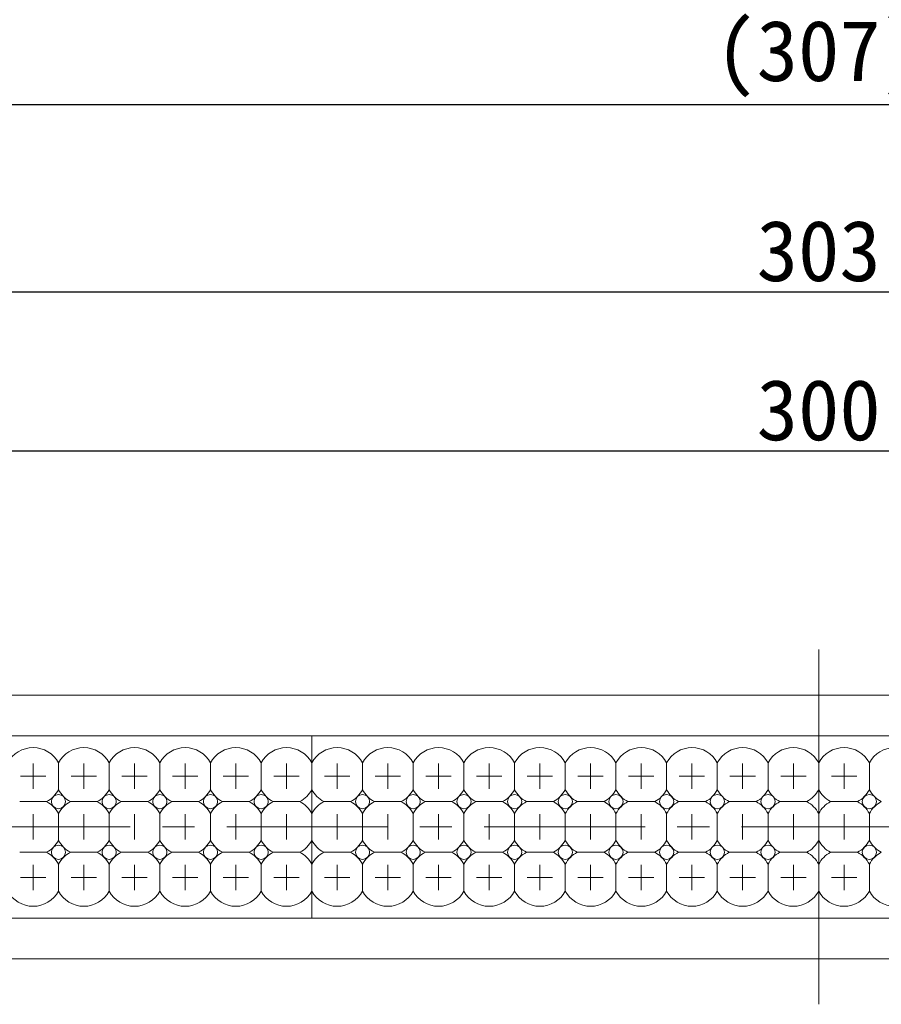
# Model space of a CAD drawing. Header units: millimetres. Extents: x -201 to 202, y 143 to 428.
# Tile 4 of 14: x -70 to -27, y 283 to 332. Entities that reach past the tile are written whole.
import ezdxf

# ---------------------------------------------------------------- set-up
doc = ezdxf.new("R2010")
doc.units = ezdxf.units.MM
doc.header["$LTSCALE"] = 0.25
doc.linetypes.add('CENTER', pattern=[50.8, 31.75, -6.35, 6.35, -6.35])
for name, color, linetype, lineweight in [('BASE', 7, 'Continuous', 20), ('CENTER', 1, 'CENTER', 9), ('DIMENSION', 6, 'Continuous', 9), ('LED LENS', 7, 'Continuous', 20)]:
    doc.layers.add(name, color=color, linetype=linetype, lineweight=lineweight)
doc.styles.add('VS Standard', font='msgothic.ttc', dxfattribs={"height": 3})
doc.dimstyles.new('VS Standard x0.5', dxfattribs={"dimtxt": 3, "dimasz": 3, "dimexe": 0.5, "dimexo": 0.8, "dimgap": 0.5, "dimtad": 3, "dimlfac": 2, "dimrnd": 0.0001, "dimzin": 9, "dimdsep": 46, "dimtxsty": 'VS Standard', "dimcen": 0, "dimaunit": 1, "dimadec": 0, "dimazin": 2, "dimtfac": 1, "dimtmove": 0, "dimatfit": 3, "dimfxl": 1, "dimtolj": 1, "dimtzin": 0, "dimarcsym": 0})

# ---------------------------------------------------------------- blocks, each defined once
blk = doc.blocks.new('*D154')
at = {"layer": 'Defpoints', "color": 0}
for p in [(44.65, 310.395), (-105.35, 298.343), (44.65, 298.343)]:
    blk.add_point(p, dxfattribs=at)
at = {"layer": 'DIMENSION', "color": 0, "lineweight": -2}
for p, q in [((-105.35, 299.143), (-105.35, 310.895)), ((44.65, 299.143), (44.65, 310.895)), ((-102.35, 310.395), (41.65, 310.395))]:
    blk.add_line(p, q, dxfattribs=at)
at = {"layer": 'DIMENSION', "color": 0}
for points in [[(-102.35, 310.895), (-102.35, 309.895), (-105.35, 310.395)], [(41.65, 309.895), (41.65, 310.895), (44.65, 310.395)]]:
    blk.add_solid(points, dxfattribs=at)
at = {"layer": 'DIMENSION', "color": 0, "insert": (-30.35, 312.396), "char_height": 3, "attachment_point": 5, "style": 'VS Standard'}
blk.add_mtext('\\A1;300', dxfattribs=at)
blk = doc.blocks.new('*D155')
at = {"layer": 'Defpoints', "color": 0}
for p in [(45.4, 318.248), (-106.1, 298.343), (45.4, 298.343)]:
    blk.add_point(p, dxfattribs=at)
at = {"layer": 'DIMENSION', "color": 0, "lineweight": -2}
for p, q in [((-106.1, 299.143), (-106.1, 318.748)), ((45.4, 299.143), (45.4, 318.748)), ((-103.1, 318.248), (42.4, 318.248))]:
    blk.add_line(p, q, dxfattribs=at)
at = {"layer": 'DIMENSION', "color": 0}
for points in [[(-103.1, 318.748), (-103.1, 317.748), (-106.1, 318.248)], [(42.4, 317.748), (42.4, 318.748), (45.4, 318.248)]]:
    blk.add_solid(points, dxfattribs=at)
at = {"layer": 'DIMENSION', "color": 0, "insert": (-30.35, 320.248), "char_height": 3, "attachment_point": 5, "style": 'VS Standard'}
blk.add_mtext('\\A1;303', dxfattribs=at)
blk = doc.blocks.new('*D156')
at = {"layer": 'Defpoints', "color": 0}
for p in [(46.4, 327.491), (-107.1, 294.714), (46.4, 294.593)]:
    blk.add_point(p, dxfattribs=at)
at = {"layer": 'DIMENSION', "color": 0, "lineweight": -2}
for p, q in [((-107.1, 295.514), (-107.1, 327.991)), ((46.4, 295.393), (46.4, 327.991)), ((-104.1, 327.491), (43.4, 327.491))]:
    blk.add_line(p, q, dxfattribs=at)
at = {"layer": 'DIMENSION', "color": 0}
for points in [[(-104.1, 327.991), (-104.1, 326.991), (-107.1, 327.491)], [(43.4, 326.991), (43.4, 327.991), (46.4, 327.491)]]:
    blk.add_solid(points, dxfattribs=at)
at = {"layer": 'DIMENSION', "color": 0, "insert": (-30.35, 329.742), "char_height": 3, "attachment_point": 5, "style": 'VS Standard'}
blk.add_mtext('\\A1;\\A1;(307)', dxfattribs=at)

msp = doc.modelspace()

# ---------------------------------------------------------------- linework, layer by layer
at = {"layer": 'BASE'}
for p, q in [((-105.3496, 298.3434), (44.6504, 298.3434)), ((44.6504, 285.3434), (-105.3496, 285.3434))]:
    msp.add_line(p, q, dxfattribs=at)
at = {"layer": 'CENTER'}
for p, q in [((-30.3496, 300.5934), (-30.3496, 283.0934)), ((-110.3496, 291.8434), (49.6504, 291.8434))]:
    msp.add_line(p, q, dxfattribs=at)
at = {"layer": 'CENTER', "ltscale": 0.3}
for p, q in [((-69.0996, 294.9684), (-69.0996, 293.7184)), ((-66.5996, 294.9684), (-66.5996, 293.7184)), ((-64.0996, 294.9684), (-64.0996, 293.7184)), ((-61.5996, 294.9684), (-61.5996, 293.7184)), ((-59.0996, 294.9684), (-59.0996, 293.7184)), ((-56.5996, 294.9684), (-56.5996, 293.7184)), ((-54.0996, 294.9684), (-54.0996, 293.7184)), ((-51.5996, 294.9684), (-51.5996, 293.7184)), ((-49.0996, 294.9684), (-49.0996, 293.7184)), ((-46.5996, 294.9684), (-46.5996, 293.7184)), ((-44.0996, 294.9684), (-44.0996, 293.7184)), ((-41.5996, 294.9684), (-41.5996, 293.7184)), ((-39.0996, 294.9684), (-39.0996, 293.7184)), ((-36.5996, 294.9684), (-36.5996, 293.7184)), ((-34.0996, 294.9684), (-34.0996, 293.7184)), ((-31.5996, 294.9684), (-31.5996, 293.7184)), ((-29.0996, 294.9684), (-29.0996, 293.7184)), ((-69.7246, 294.3434), (-68.4746, 294.3434)), ((-67.2246, 294.3434), (-65.9746, 294.3434)), ((-64.7246, 294.3434), (-63.4746, 294.3434)), ((-62.2246, 294.3434), (-60.9746, 294.3434)), ((-59.7246, 294.3434), (-58.4746, 294.3434)), ((-57.2246, 294.3434), (-55.9746, 294.3434)), ((-54.7246, 294.3434), (-53.4746, 294.3434)), ((-52.2246, 294.3434), (-50.9746, 294.3434)), ((-49.7246, 294.3434), (-48.4746, 294.3434)), ((-47.2246, 294.3434), (-45.9746, 294.3434)), ((-44.7246, 294.3434), (-43.4746, 294.3434)), ((-42.2246, 294.3434), (-40.9746, 294.3434)), ((-39.7246, 294.3434), (-38.4746, 294.3434)), ((-37.2246, 294.3434), (-35.9746, 294.3434)), ((-34.7246, 294.3434), (-33.4746, 294.3434)), ((-32.2246, 294.3434), (-30.9746, 294.3434)), ((-29.7246, 294.3434), (-28.4746, 294.3434)), ((-69.0996, 292.4684), (-69.0996, 291.2184)), ((-66.5996, 292.4684), (-66.5996, 291.2184)), ((-64.0996, 292.4684), (-64.0996, 291.2184)), ((-61.5996, 292.4684), (-61.5996, 291.2184)), ((-59.0996, 292.4684), (-59.0996, 291.2184)), ((-56.5996, 292.4684), (-56.5996, 291.2184)), ((-54.0996, 292.4684), (-54.0996, 291.2184)), ((-51.5996, 292.4684), (-51.5996, 291.2184)), ((-49.0996, 292.4684), (-49.0996, 291.2184)), ((-46.5996, 292.4684), (-46.5996, 291.2184)), ((-44.0996, 292.4684), (-44.0996, 291.2184)), ((-41.5996, 292.4684), (-41.5996, 291.2184)), ((-39.0996, 292.4684), (-39.0996, 291.2184)), ((-36.5996, 292.4684), (-36.5996, 291.2184)), ((-34.0996, 292.4684), (-34.0996, 291.2184)), ((-31.5996, 292.4684), (-31.5996, 291.2184)), ((-29.0996, 292.4684), (-29.0996, 291.2184)), ((-69.0996, 289.9684), (-69.0996, 288.7184)), ((-66.5996, 289.9684), (-66.5996, 288.7184)), ((-64.0996, 289.9684), (-64.0996, 288.7184)), ((-61.5996, 289.9684), (-61.5996, 288.7184)), ((-59.0996, 289.9684), (-59.0996, 288.7184)), ((-56.5996, 289.9684), (-56.5996, 288.7184)), ((-54.0996, 289.9684), (-54.0996, 288.7184)), ((-51.5996, 289.9684), (-51.5996, 288.7184)), ((-49.0996, 289.9684), (-49.0996, 288.7184)), ((-46.5996, 289.9684), (-46.5996, 288.7184)), ((-44.0996, 289.9684), (-44.0996, 288.7184)), ((-41.5996, 289.9684), (-41.5996, 288.7184)), ((-39.0996, 289.9684), (-39.0996, 288.7184)), ((-36.5996, 289.9684), (-36.5996, 288.7184)), ((-34.0996, 289.9684), (-34.0996, 288.7184)), ((-31.5996, 289.9684), (-31.5996, 288.7184)), ((-29.0996, 289.9684), (-29.0996, 288.7184)), ((-69.7246, 289.3434), (-68.4746, 289.3434)), ((-67.2246, 289.3434), (-65.9746, 289.3434)), ((-64.7246, 289.3434), (-63.4746, 289.3434)), ((-62.2246, 289.3434), (-60.9746, 289.3434)), ((-59.7246, 289.3434), (-58.4746, 289.3434)), ((-57.2246, 289.3434), (-55.9746, 289.3434)), ((-54.7246, 289.3434), (-53.4746, 289.3434)), ((-52.2246, 289.3434), (-50.9746, 289.3434)), ((-49.7246, 289.3434), (-48.4746, 289.3434)), ((-47.2246, 289.3434), (-45.9746, 289.3434)), ((-44.7246, 289.3434), (-43.4746, 289.3434)), ((-42.2246, 289.3434), (-40.9746, 289.3434)), ((-39.7246, 289.3434), (-38.4746, 289.3434)), ((-37.2246, 289.3434), (-35.9746, 289.3434)), ((-34.7246, 289.3434), (-33.4746, 289.3434)), ((-32.2246, 289.3434), (-30.9746, 289.3434)), ((-29.7246, 289.3434), (-28.4746, 289.3434))]:
    msp.add_line(p, q, dxfattribs=at)
at = {"layer": 'LED LENS'}
for p, q in [((-55.3496, 296.3434), (-80.3496, 296.3434)), ((-55.3496, 295.0049), (-55.3496, 296.3434)), ((-30.3496, 296.3434), (-55.3496, 296.3434)), ((-55.3496, 296.3434), (-55.3496, 295.0049)), ((-30.3496, 295.0049), (-30.3496, 296.3434)), ((-5.3496, 296.3434), (-30.3496, 296.3434)), ((-30.3496, 296.3434), (-30.3496, 295.0049)), ((-67.8496, 295.0049), (-67.8496, 294.3434)), ((-65.3496, 295.0049), (-65.3496, 294.3434)), ((-62.8496, 295.0049), (-62.8496, 294.3434)), ((-60.3496, 295.0049), (-60.3496, 294.3434)), ((-57.8496, 295.0049), (-57.8496, 294.3434)), ((-55.3496, 295.0049), (-55.3496, 294.3434)), ((-55.3496, 293.682), (-55.3496, 295.0049)), ((-52.8496, 295.0049), (-52.8496, 294.3434)), ((-50.3496, 295.0049), (-50.3496, 294.3434)), ((-47.8496, 295.0049), (-47.8496, 294.3434)), ((-45.3496, 295.0049), (-45.3496, 294.3434)), ((-42.8496, 295.0049), (-42.8496, 294.3434)), ((-40.3496, 295.0049), (-40.3496, 294.3434)), ((-37.8496, 295.0049), (-37.8496, 294.3434)), ((-35.3496, 295.0049), (-35.3496, 294.3434)), ((-32.8496, 295.0049), (-32.8496, 294.3434)), ((-30.3496, 295.0049), (-30.3496, 294.3434)), ((-30.3496, 293.682), (-30.3496, 295.0049)), ((-27.8496, 295.0049), (-27.8496, 294.3434)), ((-67.8496, 294.3434), (-67.8496, 293.682)), ((-65.3496, 294.3434), (-65.3496, 293.682)), ((-62.8496, 294.3434), (-62.8496, 293.682)), ((-60.3496, 294.3434), (-60.3496, 293.682)), ((-57.8496, 294.3434), (-57.8496, 293.682)), ((-55.3496, 294.3434), (-55.3496, 293.682)), ((-52.8496, 294.3434), (-52.8496, 293.682)), ((-50.3496, 294.3434), (-50.3496, 293.682)), ((-47.8496, 294.3434), (-47.8496, 293.682)), ((-45.3496, 294.3434), (-45.3496, 293.682)), ((-42.8496, 294.3434), (-42.8496, 293.682)), ((-40.3496, 294.3434), (-40.3496, 293.682)), ((-37.8496, 294.3434), (-37.8496, 293.682)), ((-35.3496, 294.3434), (-35.3496, 293.682)), ((-32.8496, 294.3434), (-32.8496, 293.682)), ((-30.3496, 294.3434), (-30.3496, 293.682)), ((-27.8496, 294.3434), (-27.8496, 293.682)), ((-55.3496, 292.5049), (-55.3496, 293.682)), ((-55.3496, 293.682), (-55.3496, 292.5049)), ((-30.3496, 292.5049), (-30.3496, 293.682)), ((-30.3496, 293.682), (-30.3496, 292.5049)), ((-69.761, 293.0934), (-68.4381, 293.0934)), ((-67.261, 293.0934), (-65.9381, 293.0934)), ((-64.761, 293.0934), (-63.4381, 293.0934)), ((-62.261, 293.0934), (-60.9381, 293.0934)), ((-59.761, 293.0934), (-58.4381, 293.0934)), ((-57.261, 293.0934), (-55.9381, 293.0934)), ((-54.761, 293.0934), (-53.4381, 293.0934)), ((-52.261, 293.0934), (-50.9381, 293.0934)), ((-49.761, 293.0934), (-48.4381, 293.0934)), ((-47.261, 293.0934), (-45.9381, 293.0934)), ((-44.761, 293.0934), (-43.4381, 293.0934)), ((-42.261, 293.0934), (-40.9381, 293.0934)), ((-39.761, 293.0934), (-38.4381, 293.0934)), ((-37.261, 293.0934), (-35.9381, 293.0934)), ((-34.761, 293.0934), (-33.4381, 293.0934)), ((-32.261, 293.0934), (-30.9381, 293.0934)), ((-29.761, 293.0934), (-28.4381, 293.0934)), ((-67.8496, 292.5049), (-67.8496, 291.8434)), ((-65.3496, 292.5049), (-65.3496, 291.8434)), ((-62.8496, 292.5049), (-62.8496, 291.8434)), ((-60.3496, 292.5049), (-60.3496, 291.8434)), ((-57.8496, 292.5049), (-57.8496, 291.8434)), ((-55.3496, 292.5049), (-55.3496, 291.8434)), ((-55.3496, 291.182), (-55.3496, 292.5049)), ((-52.8496, 292.5049), (-52.8496, 291.8434)), ((-50.3496, 292.5049), (-50.3496, 291.8434)), ((-47.8496, 292.5049), (-47.8496, 291.8434)), ((-45.3496, 292.5049), (-45.3496, 291.8434)), ((-42.8496, 292.5049), (-42.8496, 291.8434)), ((-40.3496, 292.5049), (-40.3496, 291.8434)), ((-37.8496, 292.5049), (-37.8496, 291.8434)), ((-35.3496, 292.5049), (-35.3496, 291.8434)), ((-32.8496, 292.5049), (-32.8496, 291.8434)), ((-30.3496, 292.5049), (-30.3496, 291.8434)), ((-30.3496, 291.182), (-30.3496, 292.5049)), ((-27.8496, 292.5049), (-27.8496, 291.8434)), ((-67.8496, 291.8434), (-67.8496, 291.182)), ((-65.3496, 291.8434), (-65.3496, 291.182)), ((-62.8496, 291.8434), (-62.8496, 291.182)), ((-60.3496, 291.8434), (-60.3496, 291.182)), ((-57.8496, 291.8434), (-57.8496, 291.182)), ((-55.3496, 291.8434), (-55.3496, 291.182)), ((-52.8496, 291.8434), (-52.8496, 291.182)), ((-50.3496, 291.8434), (-50.3496, 291.182)), ((-47.8496, 291.8434), (-47.8496, 291.182)), ((-45.3496, 291.8434), (-45.3496, 291.182)), ((-42.8496, 291.8434), (-42.8496, 291.182)), ((-40.3496, 291.8434), (-40.3496, 291.182)), ((-37.8496, 291.8434), (-37.8496, 291.182)), ((-35.3496, 291.8434), (-35.3496, 291.182)), ((-32.8496, 291.8434), (-32.8496, 291.182)), ((-30.3496, 291.8434), (-30.3496, 291.182)), ((-27.8496, 291.8434), (-27.8496, 291.182)), ((-55.3496, 290.0049), (-55.3496, 291.182)), ((-55.3496, 291.182), (-55.3496, 290.0049)), ((-30.3496, 290.0049), (-30.3496, 291.182)), ((-30.3496, 291.182), (-30.3496, 290.0049)), ((-69.761, 290.5934), (-68.4381, 290.5934)), ((-67.261, 290.5934), (-65.9381, 290.5934)), ((-64.761, 290.5934), (-63.4381, 290.5934)), ((-62.261, 290.5934), (-60.9381, 290.5934)), ((-59.761, 290.5934), (-58.4381, 290.5934)), ((-57.261, 290.5934), (-55.9381, 290.5934)), ((-53.4381, 290.5934), (-54.761, 290.5934)), ((-52.261, 290.5934), (-50.9381, 290.5934)), ((-49.761, 290.5934), (-48.4381, 290.5934)), ((-47.261, 290.5934), (-45.9381, 290.5934)), ((-44.761, 290.5934), (-43.4381, 290.5934)), ((-42.261, 290.5934), (-40.9381, 290.5934)), ((-39.761, 290.5934), (-38.4381, 290.5934)), ((-37.261, 290.5934), (-35.9381, 290.5934)), ((-34.761, 290.5934), (-33.4381, 290.5934)), ((-32.261, 290.5934), (-30.9381, 290.5934)), ((-28.4381, 290.5934), (-29.761, 290.5934)), ((-67.8496, 290.0049), (-67.8496, 289.3434)), ((-65.3496, 290.0049), (-65.3496, 289.3434)), ((-62.8496, 290.0049), (-62.8496, 289.3434)), ((-60.3496, 290.0049), (-60.3496, 289.3434)), ((-57.8496, 290.0049), (-57.8496, 289.3434)), ((-55.3496, 290.0049), (-55.3496, 289.3434)), ((-55.3496, 288.682), (-55.3496, 290.0049)), ((-52.8496, 289.3434), (-52.8496, 290.0049)), ((-50.3496, 290.0049), (-50.3496, 289.3434)), ((-47.8496, 290.0049), (-47.8496, 289.3434)), ((-45.3496, 290.0049), (-45.3496, 289.3434)), ((-42.8496, 290.0049), (-42.8496, 289.3434)), ((-40.3496, 290.0049), (-40.3496, 289.3434)), ((-37.8496, 290.0049), (-37.8496, 289.3434)), ((-35.3496, 290.0049), (-35.3496, 289.3434)), ((-32.8496, 290.0049), (-32.8496, 289.3434)), ((-30.3496, 290.0049), (-30.3496, 289.3434)), ((-30.3496, 288.682), (-30.3496, 290.0049)), ((-27.8496, 289.3434), (-27.8496, 290.0049)), ((-67.8496, 289.3434), (-67.8496, 288.682)), ((-65.3496, 289.3434), (-65.3496, 288.682)), ((-62.8496, 289.3434), (-62.8496, 288.682)), ((-60.3496, 289.3434), (-60.3496, 288.682)), ((-57.8496, 289.3434), (-57.8496, 288.682)), ((-55.3496, 289.3434), (-55.3496, 288.682)), ((-52.8496, 288.682), (-52.8496, 289.3434)), ((-50.3496, 289.3434), (-50.3496, 288.682)), ((-47.8496, 289.3434), (-47.8496, 288.682)), ((-45.3496, 289.3434), (-45.3496, 288.682)), ((-42.8496, 289.3434), (-42.8496, 288.682)), ((-40.3496, 289.3434), (-40.3496, 288.682)), ((-37.8496, 289.3434), (-37.8496, 288.682)), ((-35.3496, 289.3434), (-35.3496, 288.682)), ((-32.8496, 289.3434), (-32.8496, 288.682)), ((-30.3496, 289.3434), (-30.3496, 288.682)), ((-27.8496, 288.682), (-27.8496, 289.3434)), ((-55.3496, 287.3434), (-55.3496, 288.682)), ((-55.3496, 288.682), (-55.3496, 287.3434)), ((-30.3496, 287.3434), (-30.3496, 288.682)), ((-30.3496, 288.682), (-30.3496, 287.3434)), ((-80.3496, 287.3434), (-55.3496, 287.3434)), ((-55.3496, 287.3434), (-30.3496, 287.3434)), ((-30.3496, 287.3434), (-5.3496, 287.3434))]:
    msp.add_line(p, q, dxfattribs=at)
for centre in [(-67.8496, 293.0934), (-65.3496, 293.0934), (-62.8496, 293.0934), (-60.3496, 293.0934), (-57.8496, 293.0934), (-52.8496, 293.0934), (-50.3496, 293.0934), (-47.8496, 293.0934), (-45.3496, 293.0934), (-42.8496, 293.0934), (-40.3496, 293.0934), (-37.8496, 293.0934), (-35.3496, 293.0934), (-32.8496, 293.0934), (-27.8496, 293.0934), (-67.8496, 290.5934), (-65.3496, 290.5934), (-62.8496, 290.5934), (-60.3496, 290.5934), (-57.8496, 290.5934), (-52.8496, 290.5934), (-50.3496, 290.5934), (-47.8496, 290.5934), (-45.3496, 290.5934), (-42.8496, 290.5934), (-40.3496, 290.5934), (-37.8496, 290.5934), (-35.3496, 290.5934), (-32.8496, 290.5934), (-27.8496, 290.5934)]:
    msp.add_circle(centre, 0.35, dxfattribs=at)
for centre, start, end in [((-69.0996, 294.3434), 27.88557, 152.11443), ((-66.5996, 294.3434), 27.88557, 152.11443), ((-64.0996, 294.3434), 27.88557, 152.11443), ((-61.5996, 294.3434), 27.88557, 152.11443), ((-59.0996, 294.3434), 27.88557, 152.11443), ((-56.5996, 294.3434), 27.88557, 152.11443), ((-54.0996, 294.3434), 27.88557, 152.11443), ((-51.5996, 294.3434), 27.88557, 152.11443), ((-49.0996, 294.3434), 27.88557, 152.11443), ((-46.5996, 294.3434), 27.88557, 152.11443), ((-44.0996, 294.3434), 27.88557, 152.11443), ((-41.5996, 294.3434), 27.88557, 152.11443), ((-39.0996, 294.3434), 27.88557, 152.11443), ((-36.5996, 294.3434), 27.88557, 152.11443), ((-34.0996, 294.3434), 27.88557, 152.11443), ((-31.5996, 294.3434), 27.88557, 152.11443), ((-29.0996, 294.3434), 27.88557, 152.11443), ((-26.5996, 294.3434), 27.88557, 152.11443), ((-69.0996, 294.3434), 315, 332.11443), ((-66.5996, 294.3434), 207.88557, 225), ((-66.5996, 294.3434), 315, 332.11443), ((-64.0996, 294.3434), 207.88557, 225), ((-64.0996, 294.3434), 315, 332.11443), ((-61.5996, 294.3434), 207.88557, 225), ((-61.5996, 294.3434), 315, 332.11443), ((-59.0996, 294.3434), 207.88557, 225), ((-59.0996, 294.3434), 315, 332.11443), ((-56.5996, 294.3434), 207.88557, 225), ((-56.5996, 294.3434), 297.88557, 332.11443), ((-54.0996, 294.3434), 207.88557, 242.11443), ((-54.0996, 294.3434), 315, 332.11443), ((-51.5996, 294.3434), 207.88557, 225), ((-51.5996, 294.3434), 315, 332.11443), ((-49.0996, 294.3434), 207.88557, 225), ((-49.0996, 294.3434), 315, 332.11443), ((-46.5996, 294.3434), 207.88557, 225), ((-46.5996, 294.3434), 315, 332.11443), ((-44.0996, 294.3434), 207.88557, 225), ((-44.0996, 294.3434), 315, 332.11443), ((-41.5996, 294.3434), 207.88557, 225), ((-41.5996, 294.3434), 315, 332.11443), ((-39.0996, 294.3434), 207.88557, 225), ((-39.0996, 294.3434), 315, 332.11443), ((-36.5996, 294.3434), 207.88557, 225), ((-36.5996, 294.3434), 315, 332.11443), ((-34.0996, 294.3434), 207.88557, 225), ((-34.0996, 294.3434), 315, 332.11443), ((-31.5996, 294.3434), 207.88557, 225), ((-31.5996, 294.3434), 297.88557, 332.11443), ((-29.0996, 294.3434), 207.88557, 242.11443), ((-29.0996, 294.3434), 315, 332.11443), ((-26.5996, 294.3434), 207.88557, 225), ((-69.0996, 294.3434), 297.88557, 315), ((-69.0996, 291.8434), 45, 62.11443), ((-66.5996, 294.3434), 225, 242.11443), ((-66.5996, 291.8434), 117.88557, 135), ((-66.5996, 294.3434), 297.88557, 315), ((-66.5996, 291.8434), 45, 62.11443), ((-64.0996, 294.3434), 225, 242.11443), ((-64.0996, 291.8434), 117.88557, 135), ((-64.0996, 294.3434), 297.88557, 315), ((-64.0996, 291.8434), 45, 62.11443), ((-61.5996, 294.3434), 225, 242.11443), ((-61.5996, 291.8434), 117.88557, 135), ((-61.5996, 294.3434), 297.88557, 315), ((-61.5996, 291.8434), 45, 62.11443), ((-59.0996, 294.3434), 225, 242.11443), ((-59.0996, 291.8434), 117.88557, 135), ((-59.0996, 294.3434), 297.88557, 315), ((-59.0996, 291.8434), 45, 62.11443), ((-56.5996, 294.3434), 225, 242.11443), ((-56.5996, 291.8434), 117.88557, 135), ((-56.5996, 291.8434), 27.88557, 62.11443), ((-54.0996, 291.8434), 117.88557, 152.11443), ((-54.0996, 294.3434), 297.88557, 315), ((-54.0996, 291.8434), 45, 62.11443), ((-51.5996, 294.3434), 225, 242.11443), ((-51.5996, 291.8434), 117.88557, 135), ((-51.5996, 294.3434), 297.88557, 315), ((-51.5996, 291.8434), 45, 62.11443), ((-49.0996, 294.3434), 225, 242.11443), ((-49.0996, 291.8434), 117.88557, 135), ((-49.0996, 294.3434), 297.88557, 315), ((-49.0996, 291.8434), 45, 62.11443), ((-46.5996, 294.3434), 225, 242.11443), ((-46.5996, 291.8434), 117.88557, 135), ((-46.5996, 294.3434), 297.88557, 315), ((-46.5996, 291.8434), 45, 62.11443), ((-44.0996, 294.3434), 225, 242.11443), ((-44.0996, 291.8434), 117.88557, 135), ((-44.0996, 294.3434), 297.88557, 315), ((-44.0996, 291.8434), 45, 62.11443), ((-41.5996, 294.3434), 225, 242.11443), ((-41.5996, 291.8434), 117.88557, 135), ((-41.5996, 294.3434), 297.88557, 315), ((-41.5996, 291.8434), 45, 62.11443), ((-39.0996, 294.3434), 225, 242.11443), ((-39.0996, 291.8434), 117.88557, 135), ((-39.0996, 294.3434), 297.88557, 315), ((-39.0996, 291.8434), 45, 62.11443), ((-36.5996, 294.3434), 225, 242.11443), ((-36.5996, 291.8434), 117.88557, 135), ((-36.5996, 294.3434), 297.88557, 315), ((-36.5996, 291.8434), 45, 62.11443), ((-34.0996, 294.3434), 225, 242.11443), ((-34.0996, 291.8434), 117.88557, 135), ((-34.0996, 294.3434), 297.88557, 315), ((-34.0996, 291.8434), 45, 62.11443), ((-31.5996, 294.3434), 225, 242.11443), ((-31.5996, 291.8434), 117.88557, 135), ((-31.5996, 291.8434), 27.88557, 62.11443), ((-29.0996, 291.8434), 117.88557, 152.11443), ((-29.0996, 294.3434), 297.88557, 315), ((-29.0996, 291.8434), 45, 62.11443), ((-26.5996, 294.3434), 225, 242.11443), ((-26.5996, 291.8434), 117.88557, 135), ((-69.0996, 291.8434), 27.88557, 45), ((-66.5996, 291.8434), 135, 152.11443), ((-66.5996, 291.8434), 27.88557, 45), ((-64.0996, 291.8434), 135, 152.11443), ((-64.0996, 291.8434), 27.88557, 45), ((-61.5996, 291.8434), 135, 152.11443), ((-61.5996, 291.8434), 27.88557, 45), ((-59.0996, 291.8434), 135, 152.11443), ((-59.0996, 291.8434), 27.88557, 45), ((-56.5996, 291.8434), 135, 152.11443), ((-54.0996, 291.8434), 27.88557, 45), ((-51.5996, 291.8434), 135, 152.11443), ((-51.5996, 291.8434), 27.88557, 45), ((-49.0996, 291.8434), 135, 152.11443), ((-49.0996, 291.8434), 27.88557, 45), ((-46.5996, 291.8434), 135, 152.11443), ((-46.5996, 291.8434), 27.88557, 45), ((-44.0996, 291.8434), 135, 152.11443), ((-44.0996, 291.8434), 27.88557, 45), ((-41.5996, 291.8434), 135, 152.11443), ((-41.5996, 291.8434), 27.88557, 45), ((-39.0996, 291.8434), 135, 152.11443), ((-39.0996, 291.8434), 27.88557, 45), ((-36.5996, 291.8434), 135, 152.11443), ((-36.5996, 291.8434), 27.88557, 45), ((-34.0996, 291.8434), 135, 152.11443), ((-34.0996, 291.8434), 27.88557, 45), ((-31.5996, 291.8434), 135, 152.11443), ((-29.0996, 291.8434), 27.88557, 45), ((-26.5996, 291.8434), 135, 152.11443), ((-69.0996, 291.8434), 315, 332.11443), ((-66.5996, 291.8434), 207.88557, 225), ((-66.5996, 291.8434), 315, 332.11443), ((-64.0996, 291.8434), 207.88557, 225), ((-64.0996, 291.8434), 315, 332.11443), ((-61.5996, 291.8434), 207.88557, 225), ((-61.5996, 291.8434), 315, 332.11443), ((-59.0996, 291.8434), 207.88557, 225), ((-59.0996, 291.8434), 315, 332.11443), ((-56.5996, 291.8434), 207.88557, 225), ((-56.5996, 291.8434), 297.88557, 332.11443), ((-54.0996, 291.8434), 207.88557, 242.11443), ((-54.0996, 291.8434), 315, 332.11443), ((-51.5996, 291.8434), 207.88557, 225), ((-51.5996, 291.8434), 315, 332.11443), ((-49.0996, 291.8434), 207.88557, 225), ((-49.0996, 291.8434), 315, 332.11443), ((-46.5996, 291.8434), 207.88557, 225), ((-46.5996, 291.8434), 315, 332.11443), ((-44.0996, 291.8434), 207.88557, 225), ((-44.0996, 291.8434), 315, 332.11443), ((-41.5996, 291.8434), 207.88557, 225), ((-41.5996, 291.8434), 315, 332.11443), ((-39.0996, 291.8434), 207.88557, 225), ((-39.0996, 291.8434), 315, 332.11443), ((-36.5996, 291.8434), 207.88557, 225), ((-36.5996, 291.8434), 315, 332.11443), ((-34.0996, 291.8434), 207.88557, 225), ((-34.0996, 291.8434), 315, 332.11443), ((-31.5996, 291.8434), 207.88557, 225), ((-31.5996, 291.8434), 297.88557, 332.11443), ((-29.0996, 291.8434), 207.88557, 242.11443), ((-29.0996, 291.8434), 315, 332.11443), ((-26.5996, 291.8434), 207.88557, 225), ((-69.0996, 291.8434), 297.88557, 315), ((-69.0996, 289.3434), 45, 62.11443), ((-66.5996, 291.8434), 225, 242.11443), ((-66.5996, 289.3434), 117.88557, 135), ((-66.5996, 291.8434), 297.88557, 315), ((-66.5996, 289.3434), 45, 62.11443), ((-64.0996, 291.8434), 225, 242.11443), ((-64.0996, 289.3434), 117.88557, 135), ((-64.0996, 291.8434), 297.88557, 315), ((-64.0996, 289.3434), 45, 62.11443), ((-61.5996, 291.8434), 225, 242.11443), ((-61.5996, 289.3434), 117.88557, 135), ((-61.5996, 291.8434), 297.88557, 315), ((-61.5996, 289.3434), 45, 62.11443), ((-59.0996, 291.8434), 225, 242.11443), ((-59.0996, 289.3434), 117.88557, 135), ((-59.0996, 291.8434), 297.88557, 315), ((-59.0996, 289.3434), 45, 62.11443), ((-56.5996, 291.8434), 225, 242.11443), ((-56.5996, 289.3434), 117.88557, 135), ((-56.5996, 289.3434), 27.88557, 62.11443), ((-54.0996, 289.3434), 117.88557, 152.11443), ((-54.0996, 291.8434), 297.88557, 315), ((-54.0996, 289.3434), 45, 62.11443), ((-51.5996, 291.8434), 225, 242.11443), ((-51.5996, 289.3434), 117.88557, 135), ((-51.5996, 291.8434), 297.88557, 315), ((-51.5996, 289.3434), 45, 62.11443), ((-49.0996, 291.8434), 225, 242.11443), ((-49.0996, 289.3434), 117.88557, 135), ((-49.0996, 291.8434), 297.88557, 315), ((-49.0996, 289.3434), 45, 62.11443), ((-46.5996, 291.8434), 225, 242.11443), ((-46.5996, 289.3434), 117.88557, 135), ((-46.5996, 291.8434), 297.88557, 315), ((-46.5996, 289.3434), 45, 62.11443), ((-44.0996, 291.8434), 225, 242.11443), ((-44.0996, 289.3434), 117.88557, 135), ((-44.0996, 291.8434), 297.88557, 315), ((-44.0996, 289.3434), 45, 62.11443), ((-41.5996, 291.8434), 225, 242.11443), ((-41.5996, 289.3434), 117.88557, 135), ((-41.5996, 291.8434), 297.88557, 315), ((-41.5996, 289.3434), 45, 62.11443), ((-39.0996, 291.8434), 225, 242.11443), ((-39.0996, 289.3434), 117.88557, 135), ((-39.0996, 291.8434), 297.88557, 315), ((-39.0996, 289.3434), 45, 62.11443), ((-36.5996, 291.8434), 225, 242.11443), ((-36.5996, 289.3434), 117.88557, 135), ((-36.5996, 291.8434), 297.88557, 315), ((-36.5996, 289.3434), 45, 62.11443), ((-34.0996, 291.8434), 225, 242.11443), ((-34.0996, 289.3434), 117.88557, 135), ((-34.0996, 291.8434), 297.88557, 315), ((-34.0996, 289.3434), 45, 62.11443), ((-31.5996, 291.8434), 225, 242.11443), ((-31.5996, 289.3434), 117.88557, 135), ((-31.5996, 289.3434), 27.88557, 62.11443), ((-29.0996, 289.3434), 117.88557, 152.11443), ((-29.0996, 291.8434), 297.88557, 315), ((-29.0996, 289.3434), 45, 62.11443), ((-26.5996, 291.8434), 225, 242.11443), ((-26.5996, 289.3434), 117.88557, 135), ((-69.0996, 289.3434), 27.88557, 45), ((-66.5996, 289.3434), 135, 152.11443), ((-66.5996, 289.3434), 27.88557, 45), ((-64.0996, 289.3434), 135, 152.11443), ((-64.0996, 289.3434), 27.88557, 45), ((-61.5996, 289.3434), 135, 152.11443), ((-61.5996, 289.3434), 27.88557, 45), ((-59.0996, 289.3434), 135, 152.11443), ((-59.0996, 289.3434), 27.88557, 45), ((-56.5996, 289.3434), 135, 152.11443), ((-54.0996, 289.3434), 27.88557, 45), ((-51.5996, 289.3434), 135, 152.11443), ((-51.5996, 289.3434), 27.88557, 45), ((-49.0996, 289.3434), 135, 152.11443), ((-49.0996, 289.3434), 27.88557, 45), ((-46.5996, 289.3434), 135, 152.11443), ((-46.5996, 289.3434), 27.88557, 45), ((-44.0996, 289.3434), 135, 152.11443), ((-44.0996, 289.3434), 27.88557, 45), ((-41.5996, 289.3434), 135, 152.11443), ((-41.5996, 289.3434), 27.88557, 45), ((-39.0996, 289.3434), 135, 152.11443), ((-39.0996, 289.3434), 27.88557, 45), ((-36.5996, 289.3434), 135, 152.11443), ((-36.5996, 289.3434), 27.88557, 45), ((-34.0996, 289.3434), 135, 152.11443), ((-34.0996, 289.3434), 27.88557, 45), ((-31.5996, 289.3434), 135, 152.11443), ((-29.0996, 289.3434), 27.88557, 45), ((-26.5996, 289.3434), 135, 152.11443), ((-69.0996, 289.3434), 207.88557, 332.11443), ((-66.5996, 289.3434), 207.88557, 332.11443), ((-64.0996, 289.3434), 207.88557, 332.11443), ((-61.5996, 289.3434), 207.88557, 332.11443), ((-59.0996, 289.3434), 207.88557, 332.11443), ((-56.5996, 289.3434), 207.88557, 332.11443), ((-54.0996, 289.3434), 207.88557, 332.11443), ((-51.5996, 289.3434), 207.88557, 332.11443), ((-49.0996, 289.3434), 207.88557, 332.11443), ((-46.5996, 289.3434), 207.88557, 332.11443), ((-44.0996, 289.3434), 207.88557, 332.11443), ((-41.5996, 289.3434), 207.88557, 332.11443), ((-39.0996, 289.3434), 207.88557, 332.11443), ((-36.5996, 289.3434), 207.88557, 332.11443), ((-34.0996, 289.3434), 207.88557, 332.11443), ((-31.5996, 289.3434), 207.88557, 332.11443), ((-29.0996, 289.3434), 207.88557, 332.11443), ((-26.5996, 289.3434), 207.88557, 332.11443)]:
    msp.add_arc(centre, 1.4142, start, end, dxfattribs=at)

# ---------------------------------------------------------------- dimensions: what is measured, and where the dimension line sits
at = {"layer": 'DIMENSION'}
dim = msp.add_linear_dim(base=(46.4004, 327.491), p1=(-107.0996, 294.7143), p2=(46.4004, 294.5934), text='\\A1;(<>)', dimstyle='VS Standard x0.5', dxfattribs=at)
dim.commit()
dim.dimension.update_dxf_attribs({"geometry": '*D156', "text_midpoint": (-30.3496, 327.491), "dimtype": 160})
dim = msp.add_linear_dim(base=(45.4004, 318.2479), p1=(-106.0996, 298.3434), p2=(45.4004, 298.3434), dimstyle='VS Standard x0.5', dxfattribs=at)
dim.commit()
dim.dimension.update_dxf_attribs({"geometry": '*D155', "text_midpoint": (-30.3496, 320.2485)})
dim = msp.add_linear_dim(base=(44.6504, 310.3954), p1=(-105.3496, 298.3434), p2=(44.6504, 298.3434), dimstyle='VS Standard x0.5', dxfattribs=at)
dim.commit()
dim.dimension.update_dxf_attribs({"geometry": '*D154', "text_midpoint": (-30.3496, 310.3954), "dimtype": 160})

doc.saveas('drawing.dxf')
